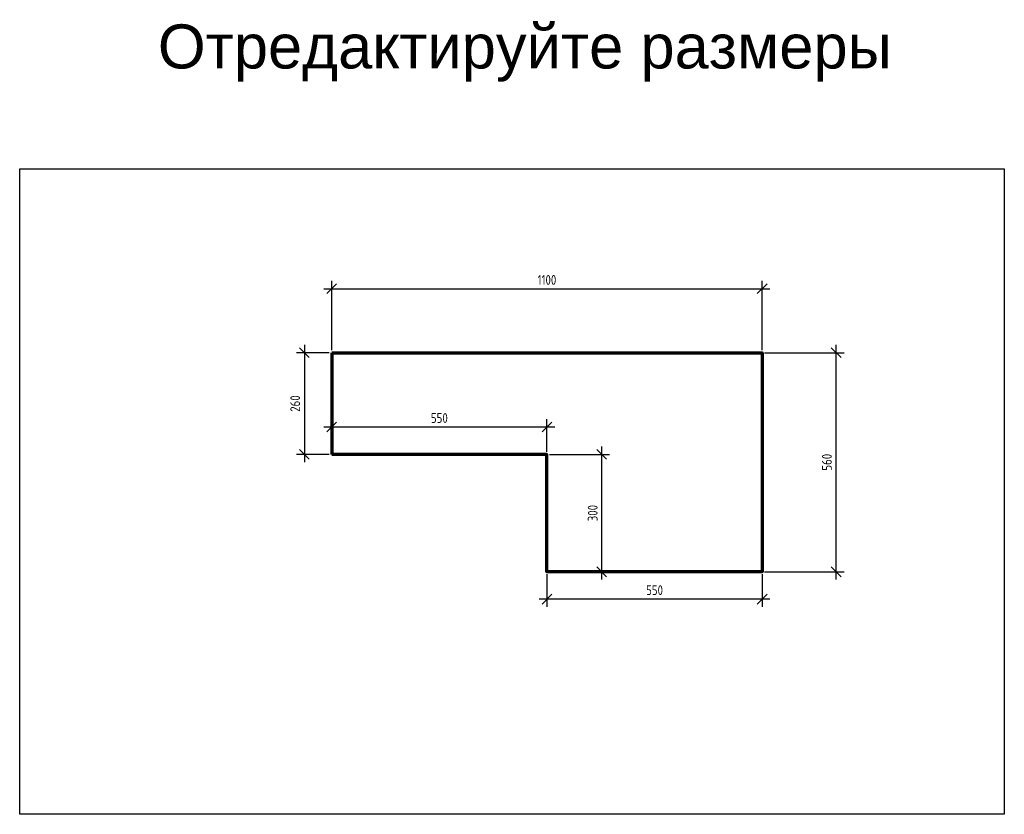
# Model space of a CAD drawing. Header units: inches. Extents: x 12 to 25643, y -1633 to 2043.
# Tile 7 of 7: x 23127 to 25643, y -837 to 1194. Entities that reach past the tile are written whole.
import ezdxf

# ---------------------------------------------------------------- set-up
doc = ezdxf.new("R2010")
doc.units = ezdxf.units.IN
doc.header["$MEASUREMENT"] = 0
doc.styles.get("Standard").update_dxf_attribs({"font": 'arial.ttf'})
doc.styles.add('ГОСТ 2.304', font='CS_Gost2304.shx')
doc.dimstyles.new('СПДС', dxfattribs={"dimscale": 100, "dimtxt": 2.5, "dimasz": 2.5, "dimexe": 2, "dimexo": 0.625, "dimgap": 1, "dimtad": 1, "dimdec": 0, "dimtxsty": 'ГОСТ 2.304', "dimblk": 'OBLIQUE', "dimblk1": 'OBLIQUE', "dimblk2": 'OBLIQUE', "dimcen": 2.5, "dimdle": 2, "dimadec": 0, "dimazin": 2, "dimtfac": 0.75, "dimtdec": 4, "dimtmove": 1, "dimatfit": 3, "dimfxl": 1, "dimtfill": 1, "dimtolj": 1, "dimarcsym": 1})

# ---------------------------------------------------------------- blocks, each defined once
blk = doc.blocks.new('_Oblique')
at = {"color": 0, "linetype": 'ByBlock', "lineweight": -2}
blk.add_line((-0.5, -0.5), (0.5, 0.5), dxfattribs=at)
blk = doc.blocks.new('*D22')
at = {"color": 0, "lineweight": -2}
for p, q in [((23904.3, 506.6), (25044.3, 506.6)), ((23924.3, 349.3), (23924.3, 526.6)), ((25024.3, 349.3), (25024.3, 526.6))]:
    blk.add_line(p, q, dxfattribs=at)
at = {"layer": 'Defpoints', "color": 0, "ltscale": 10}
for p in [(25024.3, 506.6), (23924.3, 343.1), (25024.3, 343.1)]:
    blk.add_point(p, dxfattribs=at)
at = {"color": 0, "lineweight": -2, "ltscale": 10, "xscale": 25, "yscale": 25, "zscale": 25, "rotation": 180}
blk.add_blockref('_Oblique', (23924.3, 506.6), dxfattribs=at)
at = {"color": 0, "lineweight": -2, "ltscale": 10, "xscale": 25, "yscale": 25, "zscale": 25}
blk.add_blockref('_Oblique', (25024.3, 506.6), dxfattribs=at)
at = {"color": 0, "ltscale": 10, "insert": (24474.3, 529.1), "char_height": 25, "attachment_point": 5, "style": 'ГОСТ 2.304', "bg_fill": 3, "box_fill_scale": 1.25, "bg_fill_color": 256, "bg_fill_true_color": 13158600, "bg_fill_transparency": 0}
blk.add_mtext('\\A1;1100', dxfattribs=at)
blk = doc.blocks.new('*D23')
at = {"color": 0, "lineweight": -2}
for p, q in [((25213.6, -236.9), (25213.6, 363.1)), ((25030.5, 343.1), (25233.6, 343.1)), ((25030.5, -216.9), (25233.6, -216.9))]:
    blk.add_line(p, q, dxfattribs=at)
at = {"layer": 'Defpoints', "color": 0, "ltscale": 10}
for p in [(25024.3, 343.1), (25213.6, 343.1), (25024.3, -216.9)]:
    blk.add_point(p, dxfattribs=at)
at = {"color": 0, "lineweight": -2, "ltscale": 10, "xscale": 25, "yscale": 25, "zscale": 25}
for p, rotation in [((25213.6, 343.1), 90), ((25213.6, -216.9), 270)]:
    blk.add_blockref('_Oblique', p, dxfattribs=dict(at, rotation=rotation))
at = {"color": 0, "ltscale": 10, "insert": (25189.8, 63.1), "char_height": 25, "attachment_point": 5, "rotation": 90, "style": 'ГОСТ 2.304', "bg_fill": 3, "box_fill_scale": 1.25, "bg_fill_color": 256, "bg_fill_true_color": 13158600, "bg_fill_transparency": 0}
blk.add_mtext('\\A1;560', dxfattribs=at)
blk = doc.blocks.new('*D24')
at = {"color": 0, "lineweight": -2}
for p, q in [((24474.3, -223.2), (24474.3, -306.9)), ((25024.3, -223.2), (25024.3, -306.9)), ((25044.3, -286.9), (24454.3, -286.9))]:
    blk.add_line(p, q, dxfattribs=at)
at = {"layer": 'Defpoints', "color": 0, "ltscale": 10}
for p in [(24474.3, -216.9), (25024.3, -216.9), (24474.3, -286.9)]:
    blk.add_point(p, dxfattribs=at)
at = {"color": 0, "lineweight": -2, "ltscale": 10, "xscale": 25, "yscale": 25, "zscale": 25, "rotation": 180}
blk.add_blockref('_Oblique', (24474.3, -286.9), dxfattribs=at)
at = {"color": 0, "lineweight": -2, "ltscale": 10, "xscale": 25, "yscale": 25, "zscale": 25}
blk.add_blockref('_Oblique', (25024.3, -286.9), dxfattribs=at)
at = {"color": 0, "ltscale": 10, "insert": (24749.3, -263.9), "char_height": 25, "attachment_point": 5, "style": 'ГОСТ 2.304', "bg_fill": 3, "box_fill_scale": 1.25, "bg_fill_color": 256, "bg_fill_true_color": 13158600, "bg_fill_transparency": 0}
blk.add_mtext('\\A1;550', dxfattribs=at)
blk = doc.blocks.new('*D25')
at = {"color": 0, "lineweight": -2}
for p, q in [((24614.3, -236.9), (24614.3, 103.1)), ((24480.5, 83.1), (24634.3, 83.1)), ((24480.5, -216.9), (24634.3, -216.9))]:
    blk.add_line(p, q, dxfattribs=at)
at = {"layer": 'Defpoints', "color": 0, "ltscale": 10}
for p in [(24474.3, 83.1), (24614.3, 83.1), (24474.3, -216.9)]:
    blk.add_point(p, dxfattribs=at)
at = {"color": 0, "lineweight": -2, "ltscale": 10, "xscale": 25, "yscale": 25, "zscale": 25}
for p, rotation in [((24614.3, 83.1), 90), ((24614.3, -216.9), 270)]:
    blk.add_blockref('_Oblique', p, dxfattribs=dict(at, rotation=rotation))
at = {"color": 0, "ltscale": 10, "insert": (24591.2, -66.9), "char_height": 25, "attachment_point": 5, "rotation": 90, "style": 'ГОСТ 2.304', "bg_fill": 3, "box_fill_scale": 1.25, "bg_fill_color": 256, "bg_fill_true_color": 13158600, "bg_fill_transparency": 0}
blk.add_mtext('\\A1;300', dxfattribs=at)
blk = doc.blocks.new('*D26')
at = {"color": 0, "lineweight": -2}
for p, q in [((24494.3, 153.1), (23904.3, 153.1)), ((23924.3, 89.3), (23924.3, 173.1)), ((24474.3, 89.3), (24474.3, 173.1))]:
    blk.add_line(p, q, dxfattribs=at)
at = {"layer": 'Defpoints', "color": 0, "ltscale": 10}
for p in [(23924.3, 153.1), (23924.3, 83.1), (24474.3, 83.1)]:
    blk.add_point(p, dxfattribs=at)
at = {"color": 0, "lineweight": -2, "ltscale": 10, "xscale": 25, "yscale": 25, "zscale": 25, "rotation": 180}
blk.add_blockref('_Oblique', (23924.3, 153.1), dxfattribs=at)
at = {"color": 0, "lineweight": -2, "ltscale": 10, "xscale": 25, "yscale": 25, "zscale": 25}
blk.add_blockref('_Oblique', (24474.3, 153.1), dxfattribs=at)
at = {"color": 0, "ltscale": 10, "insert": (24199.3, 176.1), "char_height": 25, "attachment_point": 5, "style": 'ГОСТ 2.304', "bg_fill": 3, "box_fill_scale": 1.25, "bg_fill_color": 256, "bg_fill_true_color": 13158600, "bg_fill_transparency": 0}
blk.add_mtext('\\A1;550', dxfattribs=at)
blk = doc.blocks.new('*D27')
at = {"color": 0, "lineweight": -2}
for p, q in [((23854.3, 363.1), (23854.3, 63.1)), ((23918, 343.1), (23834.3, 343.1)), ((23918, 83.1), (23834.3, 83.1))]:
    blk.add_line(p, q, dxfattribs=at)
at = {"layer": 'Defpoints', "color": 0, "ltscale": 10}
for p in [(23924.3, 343.1), (23854.3, 83.1), (23924.3, 83.1)]:
    blk.add_point(p, dxfattribs=at)
at = {"color": 0, "lineweight": -2, "ltscale": 10, "xscale": 25, "yscale": 25, "zscale": 25}
for p, rotation in [((23854.3, 343.1), 90), ((23854.3, 83.1), 270)]:
    blk.add_blockref('_Oblique', p, dxfattribs=dict(at, rotation=rotation))
at = {"color": 0, "ltscale": 10, "insert": (23830.8, 213.1), "char_height": 25, "attachment_point": 5, "rotation": 90, "style": 'ГОСТ 2.304', "bg_fill": 3, "box_fill_scale": 1.25, "bg_fill_color": 256, "bg_fill_true_color": 13158600, "bg_fill_transparency": 0}
blk.add_mtext('\\A1;260', dxfattribs=at)

msp = doc.modelspace()

# ---------------------------------------------------------------- linework, layer by layer
at = {"color": 6, "lineweight": 70, "ltscale": 10}
msp.add_line((23924.3, 343.1), (23924.3, 83.1), dxfattribs=at)
msp.add_lwpolyline([(23126.7, 813.2), (25643.3, 813.2), (25643.3, -836.8), (23126.7, -836.8)], close=True)
msp.add_lwpolyline([(23924.3, 343.1), (25024.3, 343.1), (25024.3, -216.9), (24474.3, -216.9), (24474.3, 83.1), (23924.3, 83.1)], dxfattribs=at)

# ---------------------------------------------------------------- texts
at = {"insert": (23479.8, 1369.7), "char_height": 112.5, "width": 2237.083, "attachment_point": 1}
msp.add_mtext('\\PОтредактируйте размеры', dxfattribs=at)

# ---------------------------------------------------------------- next in the draw order: dimensions: what is measured, and where the dimension line sits
dim = msp.add_linear_dim(base=(25024.3, 506.6), p1=(23924.3, 343.1), p2=(25024.3, 343.1), dimstyle='СПДС', override={"dimscale": 10, "dimtmove": 1})
dim.commit()
dim.dimension.update_dxf_attribs({"geometry": '*D22', "text_midpoint": (24474.3, 529.1)})

# ---------------------------------------------------------------- next in the draw order: dimensions: what is measured, and where the dimension line sits
dim = msp.add_linear_dim(base=(25213.6, 343.1), p1=(25024.3, -216.9), p2=(25024.3, 343.1), angle=90, dimstyle='СПДС', override={"dimscale": 10, "dimtmove": 1})
dim.commit()
dim.dimension.update_dxf_attribs({"geometry": '*D23', "text_midpoint": (25189.8, 63.1)})

# ---------------------------------------------------------------- next in the draw order: dimensions: what is measured, and where the dimension line sits
dim = msp.add_linear_dim(base=(24474.3, -286.9), p1=(25024.3, -216.9), p2=(24474.3, -216.9), dimstyle='СПДС', override={"dimscale": 10, "dimtmove": 1})
dim.commit()
dim.dimension.update_dxf_attribs({"geometry": '*D24', "text_midpoint": (24749.3, -263.9)})

# ---------------------------------------------------------------- next in the draw order: dimensions: what is measured, and where the dimension line sits
dim = msp.add_linear_dim(base=(24614.3, 83.1), p1=(24474.3, -216.9), p2=(24474.3, 83.1), angle=90, dimstyle='СПДС', override={"dimscale": 10, "dimtmove": 1})
dim.commit()
dim.dimension.update_dxf_attribs({"geometry": '*D25', "text_midpoint": (24591.2, -66.9)})

# ---------------------------------------------------------------- next in the draw order: dimensions: what is measured, and where the dimension line sits
dim = msp.add_linear_dim(base=(23924.3, 153.1), p1=(24474.3, 83.1), p2=(23924.3, 83.1), dimstyle='СПДС', override={"dimscale": 10, "dimtmove": 1})
dim.commit()
dim.dimension.update_dxf_attribs({"geometry": '*D26', "text_midpoint": (24199.3, 176.1)})

# ---------------------------------------------------------------- next in the draw order: dimensions: what is measured, and where the dimension line sits
dim = msp.add_linear_dim(base=(23854.3, 83.1), p1=(23924.3, 343.1), p2=(23924.3, 83.1), angle=90, dimstyle='СПДС', override={"dimscale": 10, "dimtmove": 1})
dim.commit()
dim.dimension.update_dxf_attribs({"geometry": '*D27', "text_midpoint": (23830.8, 213.1)})

doc.saveas('drawing.dxf')
